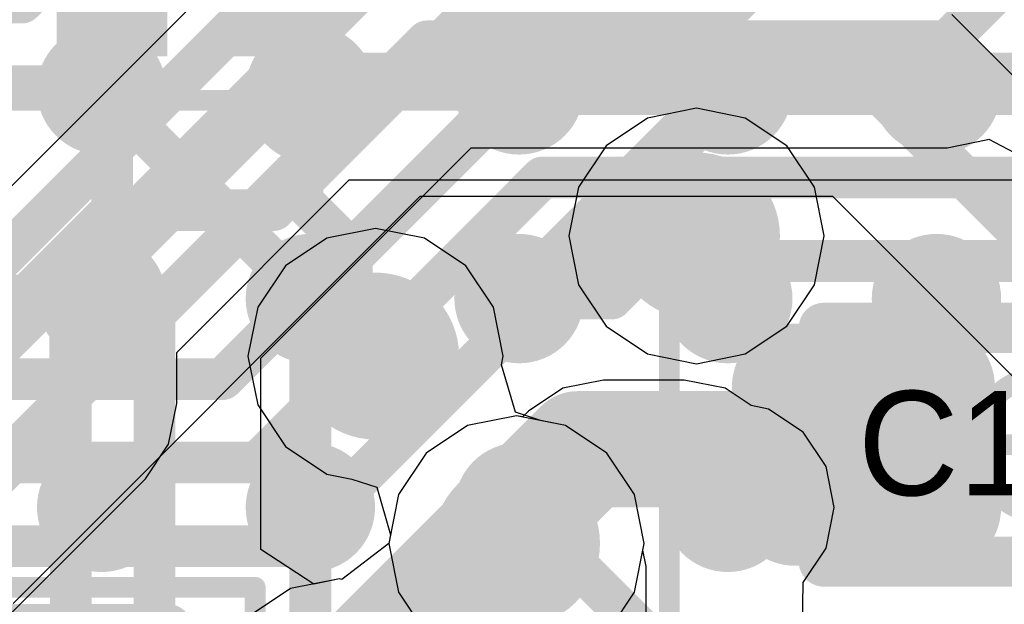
# Model space of a CAD drawing. Header units: millimetres. Extents: x -2 to 68, y -2 to 27.4.
# Tile 217 of 256: x 22.6 to 24.9, y 20.6 to 22. Entities that reach past the tile are written whole.
import ezdxf

# ---------------------------------------------------------------- set-up
doc = ezdxf.new("R2010")
doc.units = ezdxf.units.MM
for name, color, linetype in [('BottomLayer', 5, 'Continuous'), ('BottomPaste', 16, 'Continuous'), ('BottomSolder', 6, 'Continuous'), ('DrillGuide', 244, 'Continuous'), ('Mechanical13', 56, 'Continuous'), ('Mechanical15', 56, 'Continuous'), ('Mechanical2', 216, 'Continuous'), ('MidLayer1', 16, 'Continuous'), ('MidLayer2', 76, 'Continuous'), ('MidLayer3', 90, 'Continuous'), ('MidLayer4', 156, 'Continuous'), ('MidLayer5', 130, 'Continuous'), ('MidLayer6', 216, 'Continuous'), ('MidLayer7', 6, 'Continuous'), ('MidLayer8', 54, 'Continuous'), ('MultiLayer', 9, 'Continuous'), ('TopLayer', 1, 'Continuous'), ('TopPaste', 8, 'Continuous'), ('TopSolder', 216, 'Continuous'), ('ViaHoleLayer', 16, 'Continuous')]:
    doc.layers.add(name, color=color, linetype=linetype)

# ---------------------------------------------------------------- blocks, each defined once
blk = doc.blocks.new('PQFN40P180X260X55_16N_45')
at = {"layer": 'Mechanical15', "const_width": 0.0499999}
for points in [[(1.17500146, 1.57500066), (-1.17499892, 1.57500066)], [(1.17500146, -1.57500066), (1.17500146, 1.57500066)]]:
    blk.add_lwpolyline(points, dxfattribs=at)
at = {"layer": 'Mechanical15', "const_width": 0.02499868}
blk.add_lwpolyline([(1.16250212, 1.57500066, 1), (1.1875008, 1.57500066, 1)], format="xyb", close=True, dxfattribs=at)
blk.add_lwpolyline([(1.16250212, 1.57500066, 1), (1.1875008, 1.57500066, 1)], format="xyb", close=True, dxfattribs=at)
at = {"layer": 'TopLayer'}
for points in [[(1.0495026, 0.4875022), (1.0495026, 0.7125004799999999), (0.48650144, 0.4875022), (0.48650144, 0.7125004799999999)], [(1.0495026, 0.08750045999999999), (1.0495026, 0.31249874), (0.48650144, 0.08750045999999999), (0.48650144, 0.31249874)]]:
    blk.add_solid(points, dxfattribs=at)
at = {"layer": 'TopPaste'}
for points in [[(1.0495026, 0.4875022), (1.0495026, 0.7125004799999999), (0.48650144, 0.4875022), (0.48650144, 0.7125004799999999)], [(1.0495026, 0.08750045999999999), (1.0495026, 0.31249874), (0.48650144, 0.08750045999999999), (0.48650144, 0.31249874)]]:
    blk.add_solid(points, dxfattribs=at)
at = {"layer": 'TopSolder'}
for points in [[(1.06950256, 0.46750224), (1.06950256, 0.7325004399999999), (0.46650148, 0.46750224), (0.46650148, 0.7325004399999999)], [(1.06950256, 0.0675005), (1.06950256, 0.3324987), (0.46650148, 0.0675005), (0.46650148, 0.3324987)]]:
    blk.add_solid(points, dxfattribs=at)
blk = doc.blocks.new('SDINBDG4_16G_F_________1_B_51')
at = {"layer": 'BottomLayer', "const_width": 0.12499848}
for points in [[(-2.31249982, 3.25000112, 1), (-2.18750134, 3.25000112, 1)], [(-1.81250082, 3.25000112, 1), (-1.68750234, 3.25000112, 1)], [(-1.31249928, 3.25000112, 1), (-1.1875008, 3.25000112, 1)], [(-0.81250028, 3.25000112, 1), (-0.6875017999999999, 3.25000112, 1)], [(-0.31250128, 3.25000112, 1), (-0.1875028, 3.25000112, 1)], [(-2.31249982, 2.75000212, 1), (-2.18750134, 2.75000212, 1)], [(-1.81250082, 2.75000212, 1), (-1.68750234, 2.75000212, 1)], [(-1.31249928, 2.75000212, 1), (-1.1875008, 2.75000212, 1)], [(-0.81250028, 2.75000212, 1), (-0.6875017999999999, 2.75000212, 1)], [(-0.31250128, 2.75000212, 1), (-0.1875028, 2.75000212, 1)], [(-2.31249982, 2.25000058, 1), (-2.18750134, 2.25000058, 1)], [(-1.81250082, 2.25000058, 1), (-1.68750234, 2.25000058, 1)], [(-1.31249928, 2.25000058, 1), (-1.1875008, 2.25000058, 1)], [(-0.81250028, 2.25000058, 1), (-0.6875017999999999, 2.25000058, 1)], [(-0.31250128, 2.25000058, 1), (-0.1875028, 2.25000058, 1)]]:
    blk.add_lwpolyline(points, format="xyb", close=True, dxfattribs=at)
at = {"layer": 'BottomPaste', "const_width": 0.12499848}
for points in [[(-2.31249982, 3.25000112, 1), (-2.18750134, 3.25000112, 1)], [(-1.81250082, 3.25000112, 1), (-1.68750234, 3.25000112, 1)], [(-1.31249928, 3.25000112, 1), (-1.1875008, 3.25000112, 1)], [(-0.81250028, 3.25000112, 1), (-0.6875017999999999, 3.25000112, 1)], [(-0.31250128, 3.25000112, 1), (-0.1875028, 3.25000112, 1)], [(-2.31249982, 2.75000212, 1), (-2.18750134, 2.75000212, 1)], [(-1.81250082, 2.75000212, 1), (-1.68750234, 2.75000212, 1)], [(-1.31249928, 2.75000212, 1), (-1.1875008, 2.75000212, 1)], [(-0.81250028, 2.75000212, 1), (-0.6875017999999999, 2.75000212, 1)], [(-0.31250128, 2.75000212, 1), (-0.1875028, 2.75000212, 1)], [(-2.31249982, 2.25000058, 1), (-2.18750134, 2.25000058, 1)], [(-1.81250082, 2.25000058, 1), (-1.68750234, 2.25000058, 1)], [(-1.31249928, 2.25000058, 1), (-1.1875008, 2.25000058, 1)], [(-0.81250028, 2.25000058, 1), (-0.6875017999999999, 2.25000058, 1)], [(-0.31250128, 2.25000058, 1), (-0.1875028, 2.25000058, 1)]]:
    blk.add_lwpolyline(points, format="xyb", close=True, dxfattribs=at)
at = {"layer": 'BottomSolder', "const_width": 0.15499842}
for points in [[(-2.32750106, 3.25000112, 1), (-2.1725001, 3.25000112, 1)], [(-1.82750206, 3.25000112, 1), (-1.6725011, 3.25000112, 1)], [(-1.32750052, 3.25000112, 1), (-1.17249956, 3.25000112, 1)], [(-0.8275015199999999, 3.25000112, 1), (-0.67250056, 3.25000112, 1)], [(-0.32750252, 3.25000112, 1), (-0.17250156, 3.25000112, 1)], [(-2.32750106, 2.75000212, 1), (-2.1725001, 2.75000212, 1)], [(-1.82750206, 2.75000212, 1), (-1.6725011, 2.75000212, 1)], [(-1.32750052, 2.75000212, 1), (-1.17249956, 2.75000212, 1)], [(-0.8275015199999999, 2.75000212, 1), (-0.67250056, 2.75000212, 1)], [(-0.32750252, 2.75000212, 1), (-0.17250156, 2.75000212, 1)], [(-2.32750106, 2.25000058, 1), (-2.1725001, 2.25000058, 1)], [(-1.82750206, 2.25000058, 1), (-1.6725011, 2.25000058, 1)], [(-1.32750052, 2.25000058, 1), (-1.17249956, 2.25000058, 1)], [(-0.8275015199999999, 2.25000058, 1), (-0.67250056, 2.25000058, 1)], [(-0.32750252, 2.25000058, 1), (-0.17250156, 2.25000058, 1)]]:
    blk.add_lwpolyline(points, format="xyb", close=True, dxfattribs=at)
blk = doc.blocks.new('CAP_0402_301')
at = {"layer": 'Mechanical13', "const_width": 0.11999976}
for points in [[(-0.5299989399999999, 0.27999944), (-0.5299989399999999, -0.27999944)], [(0.5299989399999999, 0.27999944), (-0.5299989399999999, 0.27999944)], [(0.5299989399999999, 0.27999944), (0.5299989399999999, -0.27999944)], [(0.5299989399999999, -0.27999944), (-0.5299989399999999, -0.27999944)]]:
    blk.add_lwpolyline(points, dxfattribs=at)
at = {"layer": 'Mechanical13', "const_width": 0.05999988}
for points in [[(-0.55999888, 0.27999944, 1), (-0.499999, 0.27999944, 1)], [(-0.55999888, 0.27999944, 1), (-0.499999, 0.27999944, 1)], [(0.499999, 0.27999944, 1), (0.55999888, 0.27999944, 1)], [(0.499999, 0.27999944, 1), (0.55999888, 0.27999944, 1)], [(-0.55999888, -0.27999944, 1), (-0.499999, -0.27999944, 1)], [(-0.55999888, -0.27999944, 1), (-0.499999, -0.27999944, 1)], [(0.499999, -0.27999944, 1), (0.55999888, -0.27999944, 1)], [(0.499999, -0.27999944, 1), (0.55999888, -0.27999944, 1)]]:
    blk.add_lwpolyline(points, format="xyb", close=True, dxfattribs=at)
at = {"layer": 'Mechanical15', "const_width": 0.0499999}
for points in [[(-0.90000074, 0.43999912), (-0.90000074, -0.43999912)], [(0.90000074, 0.43999912), (-0.90000074, 0.43999912)], [(0.90000074, 0.43999912), (0.90000074, -0.43999912)], [(0, 0.21999956), (0, -0.21999956)], [(0.21999956, 0), (-0.21999956, 0)], [(0.90000074, -0.43999912), (-0.90000074, -0.43999912)]]:
    blk.add_lwpolyline(points, dxfattribs=at)
at = {"layer": 'Mechanical15'}
for points, const_width in [([(-0.9125000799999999, 0.43999912, 1), (-0.8875014, 0.43999912, 1)], 0.02499868), ([(-0.9125000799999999, 0.43999912, 1), (-0.8875014, 0.43999912, 1)], 0.02499868), ([(0.8875014, 0.43999912, 1), (0.9125000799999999, 0.43999912, 1)], 0.02499868), ([(0.8875014, 0.43999912, 1), (0.9125000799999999, 0.43999912, 1)], 0.02499868), ([(-0.01249934, 0.21999956, 1), (0.01249934, 0.21999956, 1)], 0.02499868), ([(0.16500094, 0, 1), (-0.16500094, 0, 1)], 0.0499999), ([(-0.2324989, 0, 1), (-0.20750022, 0, 1)], 0.02499868), ([(-0.17750028, 0, 1), (-0.1525016, 0, 1)], 0.02499868), ([(0.1525016, 0, 1), (0.17750028, 0, 1)], 0.02499868), ([(0.20750022, 0, 1), (0.2324989, 0, 1)], 0.02499868), ([(-0.01249934, -0.21999956, 1), (0.01249934, -0.21999956, 1)], 0.02499868), ([(-0.9125000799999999, -0.43999912, 1), (-0.8875014, -0.43999912, 1)], 0.02499868), ([(-0.9125000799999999, -0.43999912, 1), (-0.8875014, -0.43999912, 1)], 0.02499868), ([(0.8875014, -0.43999912, 1), (0.9125000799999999, -0.43999912, 1)], 0.02499868), ([(0.8875014, -0.43999912, 1), (0.9125000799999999, -0.43999912, 1)], 0.02499868)]:
    blk.add_lwpolyline(points, format="xyb", close=True, dxfattribs=dict(at, const_width=const_width))
at = {"layer": 'TopLayer', "const_width": 0.1507998}
for points in [[(-0.6745985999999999, 0.13919962, 1), (-0.5237988, 0.13919962, 1)], [(-0.346202, 0.13919962, 1), (-0.1954022, 0.13919962, 1)], [(0.1954022, 0.13919962, 1), (0.346202, 0.13919962, 1)], [(0.5237988, 0.13919962, 1), (0.6745985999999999, 0.13919962, 1)], [(-0.6745985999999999, -0.13919962, 1), (-0.5237988, -0.13919962, 1)], [(-0.346202, -0.13919962, 1), (-0.1954022, -0.13919962, 1)], [(0.1954022, -0.13919962, 1), (0.346202, -0.13919962, 1)], [(0.5237988, -0.13919962, 1), (0.6745985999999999, -0.13919962, 1)]]:
    blk.add_lwpolyline(points, format="xyb", close=True, dxfattribs=at)
at = {"layer": 'TopLayer'}
for points in [[(-0.2708021, 0.28999942), (-0.5991987, 0.28999942), (-0.2708021, -0.28999942), (-0.5991987, -0.28999942)], [(0.2708021, -0.28999942), (0.5991987, -0.28999942), (0.2708021, 0.28999942), (0.5991987, 0.28999942)], [(-0.1200023, 0.13919962), (-0.7499985, 0.13919962), (-0.1200023, -0.13919962), (-0.7499985, -0.13919962)], [(0.1200023, -0.13919962), (0.7499985, -0.13919962), (0.1200023, 0.13919962), (0.7499985, 0.13919962)]]:
    blk.add_solid(points, dxfattribs=at)
at = {"layer": 'TopPaste', "const_width": 0.1507998}
for points in [[(-0.6745985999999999, 0.13919962, 1), (-0.5237988, 0.13919962, 1)], [(-0.346202, 0.13919962, 1), (-0.1954022, 0.13919962, 1)], [(0.1954022, 0.13919962, 1), (0.346202, 0.13919962, 1)], [(0.5237988, 0.13919962, 1), (0.6745985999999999, 0.13919962, 1)], [(-0.6745985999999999, -0.13919962, 1), (-0.5237988, -0.13919962, 1)], [(-0.346202, -0.13919962, 1), (-0.1954022, -0.13919962, 1)], [(0.1954022, -0.13919962, 1), (0.346202, -0.13919962, 1)], [(0.5237988, -0.13919962, 1), (0.6745985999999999, -0.13919962, 1)]]:
    blk.add_lwpolyline(points, format="xyb", close=True, dxfattribs=at)
at = {"layer": 'TopPaste'}
for points in [[(-0.2708021, 0.28999942), (-0.5991987, 0.28999942), (-0.2708021, -0.28999942), (-0.5991987, -0.28999942)], [(0.2708021, -0.28999942), (0.5991987, -0.28999942), (0.2708021, 0.28999942), (0.5991987, 0.28999942)], [(-0.1200023, 0.13919962), (-0.7499985, 0.13919962), (-0.1200023, -0.13919962), (-0.7499985, -0.13919962)], [(0.1200023, -0.13919962), (0.7499985, -0.13919962), (0.1200023, 0.13919962), (0.7499985, 0.13919962)]]:
    blk.add_solid(points, dxfattribs=at)
at = {"layer": 'TopSolder', "const_width": 0.1507998}
for points in [[(-0.6745985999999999, 0.13919962, 1), (-0.5237988, 0.13919962, 1)], [(-0.346202, 0.13919962, 1), (-0.1954022, 0.13919962, 1)], [(0.1954022, 0.13919962, 1), (0.346202, 0.13919962, 1)], [(0.5237988, 0.13919962, 1), (0.6745985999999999, 0.13919962, 1)], [(-0.6745985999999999, -0.13919962, 1), (-0.5237988, -0.13919962, 1)], [(-0.346202, -0.13919962, 1), (-0.1954022, -0.13919962, 1)], [(0.1954022, -0.13919962, 1), (0.346202, -0.13919962, 1)], [(0.5237988, -0.13919962, 1), (0.6745985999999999, -0.13919962, 1)]]:
    blk.add_lwpolyline(points, format="xyb", close=True, dxfattribs=at)
at = {"layer": 'TopSolder'}
for points in [[(-0.2708021, 0.28999942), (-0.5991987, 0.28999942), (-0.2708021, -0.28999942), (-0.5991987, -0.28999942)], [(0.2708021, -0.28999942), (0.5991987, -0.28999942), (0.2708021, 0.28999942), (0.5991987, 0.28999942)], [(-0.1200023, 0.13919962), (-0.7499985, 0.13919962), (-0.1200023, -0.13919962), (-0.7499985, -0.13919962)], [(0.1200023, -0.13919962), (0.7499985, -0.13919962), (0.1200023, 0.13919962), (0.7499985, 0.13919962)]]:
    blk.add_solid(points, dxfattribs=at)
blk = doc.blocks.new('CAP_0201_329')
at = {"layer": 'Mechanical13', "const_width": 0.11999976}
for points in [[(-0.31999936, -0.16999966), (-0.31999936, 0.16999966)], [(-0.31999936, 0.16999966), (0.31999936, 0.16999966)], [(0.31999936, -0.16999966), (0.31999936, 0.16999966)], [(-0.31999936, -0.16999966), (0.31999936, -0.16999966)]]:
    blk.add_lwpolyline(points, dxfattribs=at)
at = {"layer": 'Mechanical13', "const_width": 0.05999988}
for points in [[(-0.3499993, 0.16999966, 1), (-0.28999942, 0.16999966, 1)], [(-0.3499993, 0.16999966, 1), (-0.28999942, 0.16999966, 1)], [(0.28999942, 0.16999966, 1), (0.3499993, 0.16999966, 1)], [(0.28999942, 0.16999966, 1), (0.3499993, 0.16999966, 1)], [(-0.3499993, -0.16999966, 1), (-0.28999942, -0.16999966, 1)], [(-0.3499993, -0.16999966, 1), (-0.28999942, -0.16999966, 1)], [(0.28999942, -0.16999966, 1), (0.3499993, -0.16999966, 1)], [(0.28999942, -0.16999966, 1), (0.3499993, -0.16999966, 1)]]:
    blk.add_lwpolyline(points, format="xyb", close=True, dxfattribs=at)
at = {"layer": 'Mechanical15', "const_width": 0.0499999}
for points in [[(-0.5299989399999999, -0.26999946), (-0.5299989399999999, 0.26999946)], [(-0.5299989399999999, 0.26999946), (0.5299989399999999, 0.26999946)], [(0.5299989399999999, -0.26999946), (0.5299989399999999, 0.26999946)], [(0, -0.135001), (0, 0.135001)], [(-0.135001, 0), (0.135001, 0)], [(-0.5299989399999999, -0.26999946), (0.5299989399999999, -0.26999946)]]:
    blk.add_lwpolyline(points, dxfattribs=at)
at = {"layer": 'Mechanical15'}
for points, const_width in [([(-0.54249828, 0.26999946, 1), (-0.5174996, 0.26999946, 1)], 0.02499868), ([(-0.54249828, 0.26999946, 1), (-0.5174996, 0.26999946, 1)], 0.02499868), ([(0.5174996, 0.26999946, 1), (0.54249828, 0.26999946, 1)], 0.02499868), ([(0.5174996, 0.26999946, 1), (0.54249828, 0.26999946, 1)], 0.02499868), ([(-0.01249934, 0.135001, 1), (0.01249934, 0.135001, 1)], 0.02499868), ([(0.10130028, 0, 1), (-0.10130028, 0, 1)], 0.0499999), ([(-0.14750034, 0, 1), (-0.12250166, 0, 1)], 0.02499868), ([(-0.11379962, 0, 1), (-0.08880094, 0, 1)], 0.02499868), ([(0.08880094, 0, 1), (0.11379962, 0, 1)], 0.02499868), ([(0.12250166, 0, 1), (0.14750034, 0, 1)], 0.02499868), ([(-0.01249934, -0.135001, 1), (0.01249934, -0.135001, 1)], 0.02499868), ([(-0.54249828, -0.26999946, 1), (-0.5174996, -0.26999946, 1)], 0.02499868), ([(-0.54249828, -0.26999946, 1), (-0.5174996, -0.26999946, 1)], 0.02499868), ([(0.5174996, -0.26999946, 1), (0.54249828, -0.26999946, 1)], 0.02499868), ([(0.5174996, -0.26999946, 1), (0.54249828, -0.26999946, 1)], 0.02499868)]:
    blk.add_lwpolyline(points, format="xyb", close=True, dxfattribs=dict(at, const_width=const_width))
at = {"layer": 'TopLayer', "const_width": 0.08059928}
for points in [[(-0.3896995, 0.08940038, 1), (-0.30910022, 0.08940038, 1)], [(-0.24090122, 0.08940038, 1), (-0.16030194, 0.08940038, 1)], [(0.16030194, 0.08940038, 1), (0.24090122, 0.08940038, 1)], [(0.30910022, 0.08940038, 1), (0.3896995, 0.08940038, 1)], [(-0.3896995, -0.08940038, 1), (-0.30910022, -0.08940038, 1)], [(-0.24090122, -0.08940038, 1), (-0.16030194, -0.08940038, 1)], [(0.16030194, -0.08940038, 1), (0.24090122, -0.08940038, 1)], [(0.30910022, -0.08940038, 1), (0.3896995, -0.08940038, 1)]]:
    blk.add_lwpolyline(points, format="xyb", close=True, dxfattribs=at)
at = {"layer": 'TopLayer'}
for points in [[(-0.20060158, 0.16999966), (-0.34939986, 0.16999966), (-0.20060158, -0.16999966), (-0.34939986, -0.16999966)], [(0.20060158, -0.16999966), (0.34939986, -0.16999966), (0.20060158, 0.16999966), (0.34939986, 0.16999966)], [(-0.1200023, 0.08940038), (-0.4299991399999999, 0.08940038), (-0.1200023, -0.08940038), (-0.4299991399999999, -0.08940038)], [(0.1200023, -0.08940038), (0.4299991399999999, -0.08940038), (0.1200023, 0.08940038), (0.4299991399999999, 0.08940038)]]:
    blk.add_solid(points, dxfattribs=at)
at = {"layer": 'TopPaste', "const_width": 0.08059928}
for points in [[(-0.3896995, 0.08940038, 1), (-0.30910022, 0.08940038, 1)], [(-0.24090122, 0.08940038, 1), (-0.16030194, 0.08940038, 1)], [(0.16030194, 0.08940038, 1), (0.24090122, 0.08940038, 1)], [(0.30910022, 0.08940038, 1), (0.3896995, 0.08940038, 1)], [(-0.3896995, -0.08940038, 1), (-0.30910022, -0.08940038, 1)], [(-0.24090122, -0.08940038, 1), (-0.16030194, -0.08940038, 1)], [(0.16030194, -0.08940038, 1), (0.24090122, -0.08940038, 1)], [(0.30910022, -0.08940038, 1), (0.3896995, -0.08940038, 1)]]:
    blk.add_lwpolyline(points, format="xyb", close=True, dxfattribs=at)
at = {"layer": 'TopPaste'}
for points in [[(-0.20060158, 0.16999966), (-0.34939986, 0.16999966), (-0.20060158, -0.16999966), (-0.34939986, -0.16999966)], [(0.20060158, -0.16999966), (0.34939986, -0.16999966), (0.20060158, 0.16999966), (0.34939986, 0.16999966)], [(-0.1200023, 0.08940038), (-0.4299991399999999, 0.08940038), (-0.1200023, -0.08940038), (-0.4299991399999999, -0.08940038)], [(0.1200023, -0.08940038), (0.4299991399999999, -0.08940038), (0.1200023, 0.08940038), (0.4299991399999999, 0.08940038)]]:
    blk.add_solid(points, dxfattribs=at)
at = {"layer": 'TopSolder', "const_width": 0.08059928}
for points in [[(-0.3896995, 0.08940038, 1), (-0.30910022, 0.08940038, 1)], [(-0.24090122, 0.08940038, 1), (-0.16030194, 0.08940038, 1)], [(0.16030194, 0.08940038, 1), (0.24090122, 0.08940038, 1)], [(0.30910022, 0.08940038, 1), (0.3896995, 0.08940038, 1)], [(-0.3896995, -0.08940038, 1), (-0.30910022, -0.08940038, 1)], [(-0.24090122, -0.08940038, 1), (-0.16030194, -0.08940038, 1)], [(0.16030194, -0.08940038, 1), (0.24090122, -0.08940038, 1)], [(0.30910022, -0.08940038, 1), (0.3896995, -0.08940038, 1)]]:
    blk.add_lwpolyline(points, format="xyb", close=True, dxfattribs=at)
at = {"layer": 'TopSolder'}
for points in [[(-0.20060158, 0.16999966), (-0.34939986, 0.16999966), (-0.20060158, -0.16999966), (-0.34939986, -0.16999966)], [(0.20060158, -0.16999966), (0.34939986, -0.16999966), (0.20060158, 0.16999966), (0.34939986, 0.16999966)], [(-0.1200023, 0.08940038), (-0.4299991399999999, 0.08940038), (-0.1200023, -0.08940038), (-0.4299991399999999, -0.08940038)], [(0.1200023, -0.08940038), (0.4299991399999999, -0.08940038), (0.1200023, 0.08940038), (0.4299991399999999, 0.08940038)]]:
    blk.add_solid(points, dxfattribs=at)

msp = doc.modelspace()

# ---------------------------------------------------------------- linework, layer by layer
at = {"layer": 'BottomLayer'}
for points, const_width in [([(23.17500064, 21.82500334, 1), (23.3249978, 21.82500334, 1)], 0.1499997), ([(22.72500154, 21.84999694, 1), (22.7749989, 21.84999694, 1)], 0.0499999), ([(23.72500208, 21.84999948, 1), (23.77499944, 21.84999948, 1)], 0.0499999), ([(24.21824976, 21.85000202, 1), (24.28174976, 21.85000202, 1)], 0.0635), ([(23.67500218, 21.35000048, 1), (23.82499934, 21.35000048, 1)], 0.1499997), ([(23.224998, 21.35000048, 1), (23.27499536, 21.35000048, 1)], 0.0499999), ([(23.224998, 21.35000048, 1), (23.27499536, 21.35000048, 1)], 0.0499999), ([(23.22500054, 21.35000048, 1), (23.2749979, 21.35000048, 1)], 0.0499999), ([(23.22500054, 21.35000048, 1), (23.2749979, 21.35000048, 1)], 0.0499999), ([(23.22500054, 21.35000048, 1), (23.2749979, 21.35000048, 1)], 0.0499999), ([(23.22500308, 21.35000048, 1), (23.27500044, 21.35000048, 1)], 0.0499999), ([(23.22500308, 21.35000048, 1), (23.27500044, 21.35000048, 1)], 0.0499999), ([(23.71825076, 21.35000302, 1), (23.78175076, 21.35000302, 1)], 0.0635), ([(23.71825076, 21.35000302, 1), (23.78175076, 21.35000302, 1)], 0.0635), ([(23.71825076, 21.35000048, 1), (23.78175076, 21.35000048, 1)], 0.0635), ([(24.17500372, 20.85000148, 1), (24.32500088, 20.85000148, 1)], 0.1499997), ([(23.72499954, 20.85000148, 1), (23.7749969, 20.85000148, 1)], 0.0499999)]:
    msp.add_lwpolyline(points, format="xyb", close=True, dxfattribs=dict(at, const_width=const_width))
for points, const_width in [([(22.75000022, 21.84999694), (23.24999668, 21.35000048)], 0.0999998), ([(23.25000176, 21.35000048), (23.75000076, 21.84999948)], 0.0999998), ([(23.75000076, 21.35000302), (24.24999976, 21.85000202)], 0.127), ([(23.24999668, 21.35000048), (23.24999922, 21.35000048)], 0.0999998), ([(23.24999922, 20.44212574), (23.24999922, 21.35000048)], 0.0999998), ([(23.24999922, 21.35000048), (23.25000176, 21.35000048)], 0.0999998), ([(23.75000076, 21.35000048), (23.75000076, 21.35000302)], 0.127), ([(23.74999822, 20.85000148), (24.24800078, 20.35199892)], 0.0999998)]:
    msp.add_lwpolyline(points, dxfattribs=dict(at, const_width=const_width))
at = {"layer": 'DrillGuide'}
for points, const_width in [([(23.22500054, 21.82500334, 1), (23.2749979, 21.82500334, 1)], 0.0499999), ([(24.12499874, 21.50000272, 1), (24.22499854, 21.50000272, 1)], 0.0999998), ([(23.72500208, 21.35000048, 1), (23.77499944, 21.35000048, 1)], 0.0499999), ([(23.35636934, 21.21230962, 1), (23.45636914, 21.21230962, 1)], 0.0999998), ([(24.22500362, 20.85000148, 1), (24.27500098, 20.85000148, 1)], 0.0499999), ([(23.69387438, 20.763484, 1), (23.79387418, 20.763484, 1)], 0.0999998)]:
    msp.add_lwpolyline(points, format="xyb", close=True, dxfattribs=dict(at, const_width=const_width))
at = {"layer": 'MidLayer1'}
for p, q in [((23.74387428, 21.06936096), (23.62682092, 21.04607678)), ((23.86092764, 21.04607678), (23.74387428, 21.06936096)), ((23.62682092, 21.04607678), (23.52758566, 20.97977262)), ((23.9601629, 20.97977262), (23.86092764, 21.04607678)), ((23.52758566, 20.97977262), (23.4612815, 20.88053736)), ((24.02646706, 20.88053736), (23.9601629, 20.97977262)), ((23.4612815, 20.88053736), (23.43799732, 20.76348654)), ((24.04975124, 20.763484), (24.02646706, 20.88053736)), ((23.43799732, 20.76348654), (23.32565312, 20.67729164)), ((24.04648226, 20.74704766), (24.04975124, 20.763484)), ((24.05424704, 20.70800786), (24.04648226, 20.74704766)), ((24.05424704, 20.50271998), (24.05424704, 20.70800786)), ((23.31948346, 20.67851846), (23.2024301, 20.65523428)), ((23.32565312, 20.67729164), (23.31948346, 20.67851846)), ((23.2024301, 20.65523428), (23.10319484, 20.58893012))]:
    msp.add_line(p, q, dxfattribs=at)
for points, const_width in [([(24.07499884, 21.50000272, 1), (24.27499844, 21.50000272, 1)], 0.1999996), ([(23.30636944, 21.21230962, 1), (23.50636904, 21.21230962, 1)], 0.1999996), ([(23.64387448, 20.763484, 1), (23.84387408, 20.763484, 1)], 0.1999996), ([(23.7188756, 20.763484, 1), (23.76887296, 20.763484, 1)], 0.0499999), ([(23.77435174, 20.70800786, 1), (23.8243491, 20.70800786, 1)], 0.0499999), ([(23.77435174, 20.70800786, 1), (23.8243491, 20.70800786, 1)], 0.0499999)]:
    msp.add_lwpolyline(points, format="xyb", close=True, dxfattribs=dict(at, const_width=const_width))
at = {"layer": 'MidLayer1', "const_width": 0.0999998}
for points in [[(23.74387428, 20.763484), (23.79935042, 20.70800786)], [(23.79935042, 20.41520936), (23.79935042, 20.70800786)]]:
    msp.add_lwpolyline(points, dxfattribs=at)
at = {"layer": 'MidLayer2'}
for p, q in [((22.92989318, 21.22089228), (23.34331374, 21.63431284)), ((23.34331374, 21.63431284), (26.07205098, 21.63431284)), ((22.92989318, 21.09877924), (22.92989318, 21.22089228)), ((22.91049012, 21.00123308), (22.92989318, 21.09877924)), ((23.74387428, 21.06936096), (23.62682092, 21.04607678)), ((23.86092764, 21.04607678), (23.74387428, 21.06936096)), ((23.62682092, 21.04607678), (23.52758566, 20.97977262)), ((23.9601629, 20.97977262), (23.86092764, 21.04607678)), ((22.85523496, 20.91854084), (22.91049012, 21.00123308)), ((23.52758566, 20.97977262), (23.4612815, 20.88053736)), ((24.02646706, 20.88053736), (23.9601629, 20.97977262)), ((22.50645232, 20.5697582), (22.85523496, 20.91854084)), ((23.4612815, 20.88053736), (23.43799732, 20.76348654)), ((24.04975124, 20.763484), (24.02646706, 20.88053736)), ((23.43799732, 20.76348654), (23.32565312, 20.67729164)), ((24.02646706, 20.64643064), (24.04975124, 20.763484)), ((23.31948346, 20.67851846), (23.2024301, 20.65523428)), ((23.32565312, 20.67729164), (23.31948346, 20.67851846)), ((23.2024301, 20.65523428), (23.10319484, 20.58893012)), ((23.9601629, 20.54719538), (24.02646706, 20.64643064))]:
    msp.add_line(p, q, dxfattribs=at)
at = {"layer": 'MidLayer2', "const_width": 0.0999998}
for points in [[(22.55913446, 22.05913546), (22.98920726, 22.48920826)], [(22.64197656, 21.85913586), (23.07204936, 22.28920866)], [(22.47499696, 21.40931456), (23.15489146, 22.08920906)], [(21.50104158, 22.05913546), (22.55913446, 22.05913546)], [(22.67499656, 21.32647246), (23.23773356, 21.88920946)], [(23.23773356, 21.88920946), (26.07205098, 21.88920946)], [(21.82913592, 21.85913586), (22.64197656, 21.85913586)], [(22.67499656, 21.09877924), (22.67499656, 21.32647246)], [(22.32621392, 20.7499966), (22.67499656, 21.09877924)]]:
    msp.add_lwpolyline(points, dxfattribs=at)
at = {"layer": 'MidLayer2'}
for points, const_width in [([(22.53413578, 22.05913546, 1), (22.58413314, 22.05913546, 1)], 0.0499999), ([(22.53413578, 22.05913546, 1), (22.58413314, 22.05913546, 1)], 0.0499999), ([(23.21273488, 21.88920946, 1), (23.26273224, 21.88920946, 1)], 0.0499999), ([(23.21273488, 21.88920946, 1), (23.26273224, 21.88920946, 1)], 0.0499999), ([(22.61697788, 21.85913586, 1), (22.66697524, 21.85913586, 1)], 0.0499999), ([(22.61697788, 21.85913586, 1), (22.66697524, 21.85913586, 1)], 0.0499999), ([(24.07499884, 21.50000272, 1), (24.27499844, 21.50000272, 1)], 0.1999996), ([(23.30636944, 21.21230962, 1), (23.50636904, 21.21230962, 1)], 0.1999996), ([(22.64999788, 21.32647246, 1), (22.69999524, 21.32647246, 1)], 0.0499999), ([(22.64999788, 21.32647246, 1), (22.69999524, 21.32647246, 1)], 0.0499999), ([(22.64999788, 21.09877924, 1), (22.69999524, 21.09877924, 1)], 0.0499999), ([(22.64999788, 21.09877924, 1), (22.69999524, 21.09877924, 1)], 0.0499999), ([(23.64387448, 20.763484, 1), (23.84387408, 20.763484, 1)], 0.1999996)]:
    msp.add_lwpolyline(points, format="xyb", close=True, dxfattribs=dict(at, const_width=const_width))
at = {"layer": 'MidLayer3'}
for p, q in [((23.74387428, 21.06936096), (23.62682092, 21.04607678)), ((23.86092764, 21.04607678), (23.74387428, 21.06936096)), ((23.62682092, 21.04607678), (23.52758566, 20.97977262)), ((23.9601629, 20.97977262), (23.86092764, 21.04607678)), ((23.52758566, 20.97977262), (23.4612815, 20.88053736)), ((24.02646706, 20.88053736), (23.9601629, 20.97977262)), ((23.4612815, 20.88053736), (23.43799732, 20.76348654)), ((24.04975124, 20.763484), (24.02646706, 20.88053736)), ((23.43799732, 20.76348654), (23.32565312, 20.67729164)), ((24.02646706, 20.64643064), (24.04975124, 20.763484)), ((23.31948346, 20.67851846), (23.2024301, 20.65523428)), ((23.32565312, 20.67729164), (23.31948346, 20.67851846)), ((23.2024301, 20.65523428), (23.10319484, 20.58893012)), ((23.9601629, 20.54719538), (24.02646706, 20.64643064))]:
    msp.add_line(p, q, dxfattribs=at)
at = {"layer": 'MidLayer3', "const_width": 0.1999996}
for points in [[(24.07499884, 21.50000272, 1), (24.27499844, 21.50000272, 1)], [(23.30636944, 21.21230962, 1), (23.50636904, 21.21230962, 1)], [(23.64387448, 20.763484, 1), (23.84387408, 20.763484, 1)]]:
    msp.add_lwpolyline(points, format="xyb", close=True, dxfattribs=at)
at = {"layer": 'MidLayer4'}
for p, q in [((23.952454, 21.15489546), (23.85491038, 21.1354924)), ((24.14588516, 21.15489546), (23.952454, 21.15489546)), ((24.24343132, 21.1354924), (24.14588516, 21.15489546)), ((23.85491038, 21.1354924), (23.77221306, 21.08023724)), ((24.30583912, 21.09379068), (24.24343132, 21.1354924)), ((24.34754592, 21.08549504), (24.30583912, 21.09379068)), ((23.74387428, 21.06936096), (23.62682092, 21.04607678)), ((23.75843864, 21.06646282), (23.74387428, 21.06936096)), ((23.77221306, 21.08023724), (23.75843864, 21.06646282)), ((24.4302407, 21.03023988), (24.34754592, 21.08549504)), ((23.62682092, 21.04607678), (23.52758566, 20.97977262)), ((24.48549586, 20.9475451), (24.4302407, 21.03023988)), ((23.52758566, 20.97977262), (23.4612815, 20.88053736)), ((24.50489892, 20.85000148), (24.48549586, 20.9475451)), ((23.4612815, 20.88053736), (23.43799732, 20.76348654)), ((24.48549586, 20.75245786), (24.50489892, 20.85000148)), ((23.43799732, 20.76348654), (23.32565312, 20.67729164)), ((24.4302407, 20.66976562), (24.48549586, 20.75245786)), ((23.31948346, 20.67851846), (23.2024301, 20.65523428)), ((23.32565312, 20.67729164), (23.31948346, 20.67851846)), ((24.42823918, 20.52723606), (24.4302407, 20.66976562)), ((23.2024301, 20.65523428), (23.10319484, 20.58893012))]:
    msp.add_line(p, q, dxfattribs=at)
for points, const_width in [([(23.17500064, 21.82500334, 1), (23.3249978, 21.82500334, 1)], 0.1499997), ([(23.22500054, 21.82500334, 1), (23.2749979, 21.82500334, 1)], 0.0499999), ([(23.20609532, 21.80609812, 1), (23.25609268, 21.80609812, 1)], 0.0499999), ([(23.20609532, 21.80609812, 1), (23.25609268, 21.80609812, 1)], 0.0499999), ([(24.07499884, 21.50000272, 1), (24.27499844, 21.50000272, 1)], 0.1999996), ([(23.20609532, 21.58358396, 1), (23.25609268, 21.58358396, 1)], 0.0499999), ([(23.20609532, 21.58358396, 1), (23.25609268, 21.58358396, 1)], 0.0499999), ([(24.09645422, 21.50000272, 1), (24.14645158, 21.50000272, 1)], 0.0499999), ([(24.09645422, 21.50000272, 1), (24.14645158, 21.50000272, 1)], 0.0499999), ([(24.14999996, 21.50000272, 1), (24.19999732, 21.50000272, 1)], 0.0499999), ([(23.3239691, 21.46571018, 1), (23.37396646, 21.46571018, 1)], 0.0499999), ([(23.3239691, 21.46571018, 1), (23.37396646, 21.46571018, 1)], 0.0499999), ([(23.67500218, 21.35000048, 1), (23.82499934, 21.35000048, 1)], 0.1499997), ([(23.30636944, 21.21230962, 1), (23.50636904, 21.21230962, 1)], 0.1999996), ([(23.68167984, 21.35000048, 1), (23.7316772, 21.35000048, 1)], 0.0499999), ([(23.94645198, 21.35000048, 1), (23.99644934, 21.35000048, 1)], 0.0499999), ([(23.94645198, 21.35000048, 1), (23.99644934, 21.35000048, 1)], 0.0499999), ([(23.3239691, 21.26971108, 1), (23.37396646, 21.26971108, 1)], 0.0499999), ([(23.3239691, 21.26971108, 1), (23.37396646, 21.26971108, 1)], 0.0499999), ([(23.38137056, 21.21230962, 1), (23.43136792, 21.21230962, 1)], 0.0499999), ([(24.17500372, 20.85000148, 1), (24.32500088, 20.85000148, 1)], 0.1499997), ([(23.64387448, 20.763484, 1), (23.84387408, 20.763484, 1)], 0.1999996), ([(23.92745532, 20.89999884, 1), (23.97745268, 20.89999884, 1)], 0.0499999), ([(23.92745532, 20.89999884, 1), (23.97745268, 20.89999884, 1)], 0.0499999), ([(24.12088648, 20.89999884, 1), (24.17088384, 20.89999884, 1)], 0.0499999), ([(24.12088648, 20.89999884, 1), (24.17088384, 20.89999884, 1)], 0.0499999), ([(24.17088384, 20.85000148, 1), (24.2208812, 20.85000148, 1)], 0.0499999), ([(24.17088384, 20.85000148, 1), (24.2208812, 20.85000148, 1)], 0.0499999), ([(24.22500362, 20.85000148, 1), (24.27500098, 20.85000148, 1)], 0.0499999), ([(23.7188756, 20.763484, 1), (23.76887296, 20.763484, 1)], 0.0499999), ([(23.79094048, 20.763484, 1), (23.84093784, 20.763484, 1)], 0.0499999), ([(23.79094048, 20.763484, 1), (23.84093784, 20.763484, 1)], 0.0499999)]:
    msp.add_lwpolyline(points, format="xyb", close=True, dxfattribs=dict(at, const_width=const_width))
at = {"layer": 'MidLayer4', "const_width": 0.0999998}
for points in [[(23.231094, 21.80609812), (23.24999922, 21.82500334)], [(23.231094, 21.58358396), (23.231094, 21.80609812)], [(23.231094, 21.58358396), (23.34896778, 21.46571018)], [(23.97145066, 21.35000048), (24.1214529, 21.50000272)], [(24.1214529, 21.50000272), (24.17499864, 21.50000272)], [(23.34896778, 21.26971108), (23.34896778, 21.46571018)], [(23.70667852, 21.35000048), (23.97145066, 21.35000048)], [(23.34896778, 21.26971108), (23.40636924, 21.21230962)], [(23.81593916, 20.763484), (23.952454, 20.89999884)], [(23.952454, 20.89999884), (24.14588516, 20.89999884)], [(24.14588516, 20.89999884), (24.19588252, 20.85000148)], [(24.19588252, 20.85000148), (24.2500023, 20.85000148)], [(23.74387428, 20.763484), (23.81593916, 20.763484)]]:
    msp.add_lwpolyline(points, dxfattribs=at)
at = {"layer": 'MidLayer5'}
for p, q in [((24.77527938, 21.71137644), (24.87282554, 21.7307795)), ((24.87282554, 21.7307795), (24.87510392, 21.73230096)), ((24.87510392, 21.73230096), (25.00210392, 21.66441946)), ((23.1311704, 21.20738202), (23.63516736, 21.71137644)), ((23.63516736, 21.71137644), (24.77527938, 21.71137644)), ((23.1311704, 20.74873676), (23.1311704, 21.20738202)), ((23.74387428, 21.06936096), (23.62682092, 21.04607678)), ((23.86092764, 21.04607678), (23.74387428, 21.06936096)), ((23.62682092, 21.04607678), (23.52758566, 20.97977262)), ((23.9601629, 20.97977262), (23.86092764, 21.04607678)), ((23.52758566, 20.97977262), (23.4612815, 20.88053736)), ((24.02646706, 20.88053736), (23.9601629, 20.97977262)), ((23.4612815, 20.88053736), (23.43799732, 20.76348654)), ((24.04975124, 20.763484), (24.02646706, 20.88053736)), ((23.43799732, 20.76348654), (23.32565312, 20.67729164)), ((24.02646706, 20.64643064), (24.04975124, 20.763484)), ((23.25817294, 20.66632138), (23.1311704, 20.74873676)), ((23.31948346, 20.67851846), (23.25817294, 20.66632138)), ((23.32565312, 20.67729164), (23.31948346, 20.67851846)), ((23.9601629, 20.54719538), (24.02646706, 20.64643064))]:
    msp.add_line(p, q, dxfattribs=at)
at = {"layer": 'MidLayer5', "const_width": 0.0999998}
for points in [[(22.67627418, 21.3958043), (23.84094546, 22.56047558)], [(24.77527938, 21.96627306), (25.34676922, 22.5377629)], [(22.87627378, 21.3129622), (23.52958464, 21.96627306)], [(23.52958464, 21.96627306), (24.77527938, 21.96627306)], [(22.67627418, 19.593433), (22.67627418, 21.3958043)], [(22.87627378, 19.5105909), (22.87627378, 21.3129622)]]:
    msp.add_lwpolyline(points, dxfattribs=at)
at = {"layer": 'MidLayer5'}
for points, const_width in [([(23.50458596, 21.96627306, 1), (23.55458332, 21.96627306, 1)], 0.0499999), ([(23.50458596, 21.96627306, 1), (23.55458332, 21.96627306, 1)], 0.0499999), ([(24.7502807, 21.96627306, 1), (24.80027806, 21.96627306, 1)], 0.0499999), ([(24.7502807, 21.96627306, 1), (24.80027806, 21.96627306, 1)], 0.0499999), ([(24.07499884, 21.50000272, 1), (24.27499844, 21.50000272, 1)], 0.1999996), ([(22.6512755, 21.3958043, 1), (22.70127286, 21.3958043, 1)], 0.0499999), ([(22.6512755, 21.3958043, 1), (22.70127286, 21.3958043, 1)], 0.0499999), ([(23.30636944, 21.21230962, 1), (23.50636904, 21.21230962, 1)], 0.1999996), ([(22.8512751, 21.3129622, 1), (22.90127246, 21.3129622, 1)], 0.0499999), ([(22.8512751, 21.3129622, 1), (22.90127246, 21.3129622, 1)], 0.0499999), ([(23.64387448, 20.763484, 1), (23.84387408, 20.763484, 1)], 0.1999996)]:
    msp.add_lwpolyline(points, format="xyb", close=True, dxfattribs=dict(at, const_width=const_width))
at = {"layer": 'MidLayer6'}
for p, q in [((24.49475924, 23.58023986), (22.16941972, 21.2548978)), ((26.2292719, 20.5875128), (24.78654428, 22.03024042)), ((22.5380804, 20.61976318), (23.51342262, 21.5951054)), ((23.51342262, 21.5951054), (24.5007257, 21.5951054)), ((24.5007257, 21.5951054), (25.81393364, 20.28189746)), ((23.74387428, 21.06936096), (23.62682092, 21.04607678)), ((23.86092764, 21.04607678), (23.74387428, 21.06936096)), ((23.62682092, 21.04607678), (23.52758566, 20.97977262)), ((23.9601629, 20.97977262), (23.86092764, 21.04607678)), ((23.52758566, 20.97977262), (23.4612815, 20.88053736)), ((24.02646706, 20.88053736), (23.9601629, 20.97977262)), ((23.4612815, 20.88053736), (23.43799732, 20.76348654)), ((24.04975124, 20.763484), (24.02646706, 20.88053736)), ((23.43799732, 20.76348654), (23.32565312, 20.67729164)), ((24.02646706, 20.64643064), (24.04975124, 20.763484)), ((23.31948346, 20.67851846), (23.2024301, 20.65523428)), ((23.32565312, 20.67729164), (23.31948346, 20.67851846)), ((23.2024301, 20.65523428), (23.10319484, 20.58893012)), ((23.9601629, 20.54719538), (24.02646706, 20.64643064))]:
    msp.add_line(p, q, dxfattribs=at)
at = {"layer": 'MidLayer6', "const_width": 0.0999998}
for points in [[(22.2749999, 21.00000118), (24.67499764, 23.39999892)], [(22.357842, 20.80000158), (23.40784244, 21.85000202)], [(23.40784244, 21.85000202), (24.60630588, 21.85000202)], [(24.60630588, 21.85000202), (26.13400412, 20.32230378)]]:
    msp.add_lwpolyline(points, dxfattribs=at)
at = {"layer": 'MidLayer6'}
for points, const_width in [([(23.38284376, 21.85000202, 1), (23.43284112, 21.85000202, 1)], 0.0499999), ([(23.38284376, 21.85000202, 1), (23.43284112, 21.85000202, 1)], 0.0499999), ([(24.5813072, 21.85000202, 1), (24.63130456, 21.85000202, 1)], 0.0499999), ([(24.5813072, 21.85000202, 1), (24.63130456, 21.85000202, 1)], 0.0499999), ([(24.07499884, 21.50000272, 1), (24.27499844, 21.50000272, 1)], 0.1999996), ([(23.30636944, 21.21230962, 1), (23.50636904, 21.21230962, 1)], 0.1999996), ([(23.64387448, 20.763484, 1), (23.84387408, 20.763484, 1)], 0.1999996)]:
    msp.add_lwpolyline(points, format="xyb", close=True, dxfattribs=dict(at, const_width=const_width))
at = {"layer": 'MidLayer7'}
for p, q in [((24.17499864, 21.80587968), (24.05794528, 21.7825955)), ((24.292052, 21.7825955), (24.17499864, 21.80587968)), ((24.05794528, 21.7825955), (23.95871002, 21.71629134)), ((24.39128726, 21.71629134), (24.292052, 21.7825955)), ((23.95871002, 21.71629134), (23.89240586, 21.61705608)), ((24.45759142, 21.61705608), (24.39128726, 21.71629134)), ((23.89240586, 21.61705608), (23.86912168, 21.50000272)), ((24.4808756, 21.50000272), (24.45759142, 21.61705608)), ((23.40636924, 21.51818658), (23.28931588, 21.4949024)), ((23.5234226, 21.4949024), (23.40636924, 21.51818658)), ((23.28931588, 21.4949024), (23.19008062, 21.42859824)), ((23.62265786, 21.42859824), (23.5234226, 21.4949024)), ((23.86912168, 21.50000272), (23.89240586, 21.38294936)), ((24.45759142, 21.38294936), (24.4808756, 21.50000272)), ((23.19008062, 21.42859824), (23.12377646, 21.32936298)), ((23.68896202, 21.32936298), (23.62265786, 21.42859824)), ((23.89240586, 21.38294936), (23.95871002, 21.2837141)), ((24.39128726, 21.2837141), (24.45759142, 21.38294936)), ((23.12377646, 21.32936298), (23.10049228, 21.21230962)), ((23.7122462, 21.21230962), (23.68896202, 21.32936298)), ((23.95871002, 21.2837141), (24.05794528, 21.21740994)), ((24.292052, 21.21740994), (24.39128726, 21.2837141)), ((23.10049228, 21.21230962), (23.12377646, 21.09525626)), ((23.7081568, 21.19174578), (23.7122462, 21.21230962)), ((24.05794528, 21.21740994), (24.17499864, 21.19412576)), ((24.17499864, 21.19412576), (24.292052, 21.21740994)), ((23.7414054, 21.07782932), (23.7081568, 21.19174578)), ((23.12377646, 21.09525626), (23.19008062, 20.996021)), ((23.80117668, 21.05796144), (23.7414054, 21.07782932)), ((23.86092764, 21.04607678), (23.80117668, 21.05796144)), ((23.9601629, 20.97977262), (23.86092764, 21.04607678)), ((23.19008062, 20.996021), (23.28931588, 20.92971684)), ((24.02646706, 20.88053736), (23.9601629, 20.97977262)), ((23.28931588, 20.92971684), (23.34906684, 20.91783218)), ((23.34906684, 20.91783218), (23.40883812, 20.8979643)), ((23.40883812, 20.8979643), (23.44208672, 20.78404784)), ((24.04975124, 20.763484), (24.02646706, 20.88053736)), ((23.44208672, 20.78404784), (23.43799732, 20.76348654)), ((23.43799732, 20.76348654), (23.32565312, 20.67729164)), ((24.02646706, 20.64643064), (24.04975124, 20.763484)), ((23.31948346, 20.67851846), (23.2024301, 20.65523428)), ((23.32565312, 20.67729164), (23.31948346, 20.67851846)), ((23.2024301, 20.65523428), (23.10319484, 20.58893012)), ((23.9601629, 20.54719538), (24.02646706, 20.64643064))]:
    msp.add_line(p, q, dxfattribs=at)
at = {"layer": 'MidLayer7', "const_width": 0.1999996}
for points in [[(24.07499884, 21.50000272, 1), (24.27499844, 21.50000272, 1)], [(23.30636944, 21.21230962, 1), (23.50636904, 21.21230962, 1)], [(23.64387448, 20.763484, 1), (23.84387408, 20.763484, 1)]]:
    msp.add_lwpolyline(points, format="xyb", close=True, dxfattribs=at)
at = {"layer": 'MidLayer8'}
for p, q in [((24.17499864, 21.80587968), (24.05794528, 21.7825955)), ((24.292052, 21.7825955), (24.17499864, 21.80587968)), ((24.05794528, 21.7825955), (23.95871002, 21.71629134)), ((24.39128726, 21.71629134), (24.292052, 21.7825955)), ((23.95871002, 21.71629134), (23.89240586, 21.61705608)), ((24.45759142, 21.61705608), (24.39128726, 21.71629134)), ((23.89240586, 21.61705608), (23.86912168, 21.50000272)), ((24.4808756, 21.50000272), (24.45759142, 21.61705608)), ((23.40636924, 21.51818658), (23.28931588, 21.4949024)), ((23.5234226, 21.4949024), (23.40636924, 21.51818658)), ((23.28931588, 21.4949024), (23.19008062, 21.42859824)), ((23.62265786, 21.42859824), (23.5234226, 21.4949024)), ((23.86912168, 21.50000272), (23.89240586, 21.38294936)), ((24.45759142, 21.38294936), (24.4808756, 21.50000272)), ((23.19008062, 21.42859824), (23.12377646, 21.32936298)), ((23.68896202, 21.32936298), (23.62265786, 21.42859824)), ((23.89240586, 21.38294936), (23.95871002, 21.2837141)), ((24.39128726, 21.2837141), (24.45759142, 21.38294936)), ((23.12377646, 21.32936298), (23.10049228, 21.21230962)), ((23.7122462, 21.21230962), (23.68896202, 21.32936298)), ((23.95871002, 21.2837141), (24.05794528, 21.21740994)), ((24.292052, 21.21740994), (24.39128726, 21.2837141)), ((23.10049228, 21.21230962), (23.12377646, 21.09525626)), ((23.7081568, 21.19174578), (23.7122462, 21.21230962)), ((24.05794528, 21.21740994), (24.17499864, 21.19412576)), ((24.17499864, 21.19412576), (24.292052, 21.21740994)), ((23.7414054, 21.07782932), (23.7081568, 21.19174578)), ((23.12377646, 21.09525626), (23.19008062, 20.996021)), ((23.80117668, 21.05796144), (23.7414054, 21.07782932)), ((23.86092764, 21.04607678), (23.80117668, 21.05796144)), ((23.9601629, 20.97977262), (23.86092764, 21.04607678)), ((23.19008062, 20.996021), (23.28931588, 20.92971684)), ((24.02646706, 20.88053736), (23.9601629, 20.97977262)), ((23.28931588, 20.92971684), (23.34906684, 20.91783218)), ((23.34906684, 20.91783218), (23.40883812, 20.8979643)), ((23.40883812, 20.8979643), (23.44208672, 20.78404784)), ((24.04975124, 20.763484), (24.02646706, 20.88053736)), ((23.44208672, 20.78404784), (23.43799732, 20.763484)), ((23.43799732, 20.763484), (23.4612815, 20.64643064)), ((24.02646706, 20.64643064), (24.04975124, 20.763484)), ((23.4612815, 20.64643064), (23.52758566, 20.54719538)), ((23.9601629, 20.54719538), (24.02646706, 20.64643064))]:
    msp.add_line(p, q, dxfattribs=at)
at = {"layer": 'MidLayer8', "const_width": 0.1999996}
for points in [[(24.07499884, 21.50000272, 1), (24.27499844, 21.50000272, 1)], [(23.30636944, 21.21230962, 1), (23.50636904, 21.21230962, 1)], [(23.64387448, 20.763484, 1), (23.84387408, 20.763484, 1)]]:
    msp.add_lwpolyline(points, format="xyb", close=True, dxfattribs=at)
at = {"layer": 'MultiLayer'}
for points, const_width in [([(23.17500064, 21.82500334, 1), (23.3249978, 21.82500334, 1)], 0.1499997), ([(24.07499884, 21.50000272, 1), (24.27499844, 21.50000272, 1)], 0.1999996), ([(23.67500218, 21.35000048, 1), (23.82499934, 21.35000048, 1)], 0.1499997), ([(23.30636944, 21.21230962, 1), (23.50636904, 21.21230962, 1)], 0.1999996), ([(24.17500372, 20.85000148, 1), (24.32500088, 20.85000148, 1)], 0.1499997), ([(23.64387448, 20.763484, 1), (23.84387408, 20.763484, 1)], 0.1999996)]:
    msp.add_lwpolyline(points, format="xyb", close=True, dxfattribs=dict(at, const_width=const_width))
at = {"layer": 'TopLayer'}
for points, const_width in [([(24.24999976, 22.04000672), (24.59158404, 22.381591)], 0.0999998), ([(22.77499636, 21.5620854), (22.77499636, 22.23200024)], 0.0999998), ([(23.16208728, 21.5620854), (23.6400086, 22.04000672)], 0.0999998), ([(23.6400086, 22.04000672), (24.24999976, 22.04000672)], 0.0999998), ([(23.03996154, 21.15711796), (23.7228507, 21.84000712)], 0.0999998), ([(23.7228507, 21.84000712), (25.5093978, 21.84000712)], 0.0999998), ([(23.12280364, 20.95711836), (23.8056928, 21.64000752)], 0.0999998), ([(23.8056928, 21.64000752), (25.5922399, 21.64000752)], 0.0999998), ([(22.57002852, 21.35711756), (22.77499636, 21.5620854)], 0.0999998), ([(22.77499636, 21.5620854), (23.16208728, 21.5620854)], 0.0999998), ([(23.20564574, 20.75711876), (23.8885349, 21.44000792)], 0.0999998), ([(23.8885349, 21.44000792), (25.675082, 21.44000792)], 0.0999998), ([(22.17002932, 21.35711756), (22.57002852, 21.35711756)], 0.0999998), ([(22.08650142, 21.15711796), (23.03996154, 21.15711796)], 0.0999998), ([(23.31948346, 20.43226546), (23.89057452, 21.00335652)], 0.2499995), ([(23.89057452, 21.00335652), (24.57165266, 21.00335652)], 0.2499995), ([(24.57165266, 21.00335652), (24.57500038, 21.0000088)], 0.2499995), ([(22.00365932, 20.95711836), (23.12280364, 20.95711836)], 0.0999998), ([(21.92081722, 20.75711876), (23.20564574, 20.75711876)], 0.0999998)]:
    msp.add_lwpolyline(points, dxfattribs=dict(at, const_width=const_width))
for points, const_width in [([(23.61500992, 22.04000672, 1), (23.66500728, 22.04000672, 1)], 0.0499999), ([(23.61500992, 22.04000672, 1), (23.66500728, 22.04000672, 1)], 0.0499999), ([(24.22500108, 22.04000672, 1), (24.27499844, 22.04000672, 1)], 0.0499999), ([(24.22500108, 22.04000672, 1), (24.27499844, 22.04000672, 1)], 0.0499999), ([(23.69785202, 21.84000712, 1), (23.74784938, 21.84000712, 1)], 0.0499999), ([(23.69785202, 21.84000712, 1), (23.74784938, 21.84000712, 1)], 0.0499999), ([(23.78069412, 21.64000752, 1), (23.83069148, 21.64000752, 1)], 0.0499999), ([(23.78069412, 21.64000752, 1), (23.83069148, 21.64000752, 1)], 0.0499999), ([(22.74999768, 21.5620854, 1), (22.79999504, 21.5620854, 1)], 0.0499999), ([(22.74999768, 21.5620854, 1), (22.79999504, 21.5620854, 1)], 0.0499999), ([(22.74999768, 21.5620854, 1), (22.79999504, 21.5620854, 1)], 0.0499999), ([(23.1370886, 21.5620854, 1), (23.18708596, 21.5620854, 1)], 0.0499999), ([(23.1370886, 21.5620854, 1), (23.18708596, 21.5620854, 1)], 0.0499999), ([(23.86353622, 21.44000792, 1), (23.91353358, 21.44000792, 1)], 0.0499999), ([(23.86353622, 21.44000792, 1), (23.91353358, 21.44000792, 1)], 0.0499999), ([(22.54502984, 21.35711756, 1), (22.5950272, 21.35711756, 1)], 0.0499999), ([(22.54502984, 21.35711756, 1), (22.5950272, 21.35711756, 1)], 0.0499999), ([(23.01496286, 21.15711796, 1), (23.06496022, 21.15711796, 1)], 0.0499999), ([(23.01496286, 21.15711796, 1), (23.06496022, 21.15711796, 1)], 0.0499999), ([(23.82807528, 21.00335652, 1), (23.95307376, 21.00335652, 1)], 0.12499848), ([(23.82807528, 21.00335652, 1), (23.95307376, 21.00335652, 1)], 0.12499848), ([(24.50915342, 21.00335652, 1), (24.6341519, 21.00335652, 1)], 0.12499848), ([(24.50915342, 21.00335652, 1), (24.6341519, 21.00335652, 1)], 0.12499848), ([(24.51250114, 21.0000088, 1), (24.63749962, 21.0000088, 1)], 0.12499848), ([(23.09780496, 20.95711836, 1), (23.14780232, 20.95711836, 1)], 0.0499999), ([(23.09780496, 20.95711836, 1), (23.14780232, 20.95711836, 1)], 0.0499999), ([(23.18064706, 20.75711876, 1), (23.23064442, 20.75711876, 1)], 0.0499999), ([(23.18064706, 20.75711876, 1), (23.23064442, 20.75711876, 1)], 0.0499999)]:
    msp.add_lwpolyline(points, format="xyb", close=True, dxfattribs=dict(at, const_width=const_width))
at = {"layer": 'ViaHoleLayer'}
for points, const_width in [([(23.22500054, 21.82500334, 1), (23.2749979, 21.82500334, 1)], 0.0499999), ([(24.12499874, 21.50000272, 1), (24.22499854, 21.50000272, 1)], 0.0999998), ([(23.72500208, 21.35000048, 1), (23.77499944, 21.35000048, 1)], 0.0499999), ([(23.35636934, 21.21230962, 1), (23.45636914, 21.21230962, 1)], 0.0999998), ([(24.22500362, 20.85000148, 1), (24.27500098, 20.85000148, 1)], 0.0499999), ([(23.69387438, 20.763484, 1), (23.79387418, 20.763484, 1)], 0.0999998)]:
    msp.add_lwpolyline(points, format="xyb", close=True, dxfattribs=dict(at, const_width=const_width))

# ---------------------------------------------------------------- block references
for name, p in [('SDINBDG4_16G_F_________1_B_51', (25.0000008, 18.6000009)), ('CAP_0201_329', (22.58769168, 20.38832092))]:
    msp.add_blockref(name, p)
for name, p, rotation in [('PQFN40P180X260X55_16N_45', (22.57499676, 23.00000226), 270), ('CAP_0402_301', (25.01000078, 21.0000088), 180)]:
    msp.add_blockref(name, p, dxfattribs=dict(rotation=rotation))

# ---------------------------------------------------------------- texts
at = {"layer": 'Mechanical2'}
msp.add_text('C160', height=0.2499995, dxfattribs=at).set_placement((24.5618, 20.8788))

doc.saveas('drawing.dxf')
